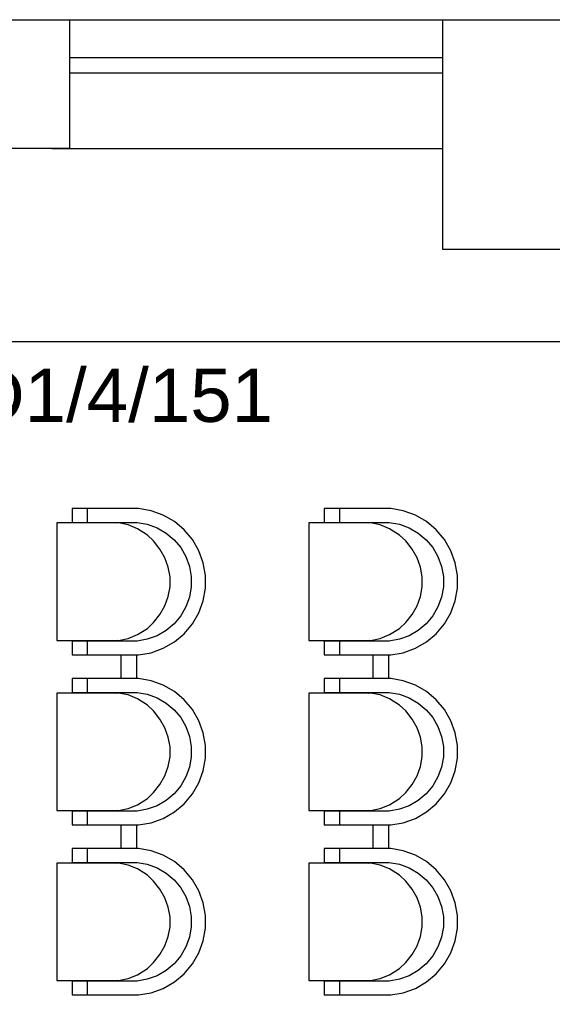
# Model space of a CAD drawing. Header units: millimetres. Extents: x -197461 to 862495, y -970068 to 63888.
# Tile 231 of 253: x -86584 to -84472, y -110220 to -106317. Entities that reach past the tile are written whole.
import ezdxf

# ---------------------------------------------------------------- set-up
doc = ezdxf.new("R2010")
doc.units = ezdxf.units.MM
for name, color, linetype in [('hatch_mb', 7, 'CONTINUOUS'), ('sienas es', 7, 'CONTINUOUS'), ('UAS', 240, 'CONTINUOUS')]:
    doc.layers.add(name, color=color, linetype=linetype)
doc.styles.add('ARIAL', font='arialbd.ttf')

msp = doc.modelspace()

# ---------------------------------------------------------------- linework, layer by layer
at = {"layer": 'hatch_mb', "color": 9, "linetype": 'Continuous', "true_color": 0xc7c8ca}
for p, q in [((-86376.87426, -108255.17096), (-86376.87426, -108310.17096)), ((-86112.74203, -108255.17096), (-86376.87426, -108255.17096)), ((-86376.87426, -108255.17096), (-86376.87426, -108310.17096)), ((-86112.74203, -108255.17096), (-86376.87426, -108255.17096)), ((-86316.18743, -108255.17096), (-86316.37532, -108310.17096)), ((-86316.18743, -108255.17096), (-86316.37532, -108310.17096)), ((-86062.65593, -108263.98296), (-86112.74203, -108255.17096)), ((-86062.65593, -108263.98296), (-86112.74203, -108255.17096)), ((-86014.86406, -108281.33796), (-86062.65593, -108263.98296)), ((-86014.86406, -108281.33796), (-86062.65593, -108263.98296)), ((-85376.87426, -108255.17096), (-85376.87426, -108310.17096)), ((-85112.74203, -108255.17096), (-85376.87426, -108255.17096)), ((-85376.87426, -108255.17096), (-85376.87426, -108310.17096)), ((-85112.74203, -108255.17096), (-85376.87426, -108255.17096)), ((-85316.18743, -108255.17096), (-85316.37532, -108310.17096)), ((-85316.18743, -108255.17096), (-85316.37532, -108310.17096)), ((-85062.65593, -108263.98296), (-85112.74203, -108255.17096)), ((-85062.65593, -108263.98296), (-85112.74203, -108255.17096)), ((-85014.86406, -108281.33796), (-85062.65593, -108263.98296)), ((-85014.86406, -108281.33796), (-85062.65593, -108263.98296)), ((-85970.81773, -108306.70896), (-86014.86406, -108281.33796)), ((-85970.81773, -108306.70896), (-86014.86406, -108281.33796)), ((-85931.85798, -108339.32696), (-85970.81773, -108306.70896)), ((-85931.85798, -108339.32696), (-85970.81773, -108306.70896)), ((-84970.81773, -108306.70896), (-85014.86406, -108281.33796)), ((-84970.81773, -108306.70896), (-85014.86406, -108281.33796)), ((-84931.85798, -108339.32696), (-84970.81773, -108306.70896)), ((-84931.85798, -108339.32696), (-84970.81773, -108306.70896)), ((-86192.96548, -108312.17096), (-86437.27004, -108312.17096)), ((-86437.27004, -108312.17096), (-86437.27004, -108778.17096)), ((-86192.96548, -108312.17096), (-86437.27004, -108312.17096)), ((-86437.27004, -108312.17096), (-86437.27004, -108778.17096)), ((-86376.87426, -108310.17096), (-86118.75114, -108310.17096)), ((-86376.87426, -108310.17096), (-86118.75114, -108310.17096)), ((-86214.82674, -108310.17096), (-86201.12139, -108312.17096)), ((-86214.82674, -108310.17096), (-86201.12139, -108312.17096)), ((-86154.26172, -108320.00796), (-86192.96548, -108312.17096)), ((-86154.26172, -108320.00796), (-86192.96548, -108312.17096)), ((-86117.33184, -108335.47296), (-86154.26172, -108320.00796)), ((-86117.33184, -108335.47296), (-86154.26172, -108320.00796)), ((-86118.75114, -108310.17096), (-86078.16367, -108317.31096)), ((-86118.75114, -108310.17096), (-86078.16367, -108317.31096)), ((-86077.30641, -108360.15796), (-86117.33184, -108335.47296)), ((-86077.30641, -108360.15796), (-86117.33184, -108335.47296)), ((-86078.16367, -108317.31096), (-86039.43547, -108331.37496)), ((-86078.16367, -108317.31096), (-86039.43547, -108331.37496)), ((-86039.43547, -108331.37496), (-86003.74416, -108351.93496)), ((-86039.43547, -108331.37496), (-86003.74416, -108351.93496)), ((-85899.16556, -108378.19796), (-85931.85798, -108339.32696)), ((-85899.16556, -108378.19796), (-85931.85798, -108339.32696)), ((-85192.96548, -108312.17096), (-85437.27004, -108312.17096)), ((-85437.27004, -108312.17096), (-85437.27004, -108778.17096)), ((-85192.96548, -108312.17096), (-85437.27004, -108312.17096)), ((-85437.27004, -108312.17096), (-85437.27004, -108778.17096)), ((-85376.87426, -108310.17096), (-85118.75114, -108310.17096)), ((-85376.87426, -108310.17096), (-85118.75114, -108310.17096)), ((-85214.82674, -108310.17096), (-85201.12139, -108312.17096)), ((-85214.82674, -108310.17096), (-85201.12139, -108312.17096)), ((-85154.26172, -108320.00796), (-85192.96548, -108312.17096)), ((-85154.26172, -108320.00796), (-85192.96548, -108312.17096)), ((-85117.33184, -108335.47296), (-85154.26172, -108320.00796)), ((-85117.33184, -108335.47296), (-85154.26172, -108320.00796)), ((-85118.75114, -108310.17096), (-85078.16367, -108317.31096)), ((-85118.75114, -108310.17096), (-85078.16367, -108317.31096)), ((-85077.30641, -108360.15796), (-85117.33184, -108335.47296)), ((-85077.30641, -108360.15796), (-85117.33184, -108335.47296)), ((-85078.16367, -108317.31096), (-85039.43547, -108331.37496)), ((-85078.16367, -108317.31096), (-85039.43547, -108331.37496)), ((-85039.43547, -108331.37496), (-85003.74416, -108351.93496)), ((-85039.43547, -108331.37496), (-85003.74416, -108351.93496)), ((-84899.16556, -108378.19796), (-84931.85798, -108339.32696)), ((-84899.16556, -108378.19796), (-84931.85798, -108339.32696)), ((-86053.18994, -108383.46396), (-86077.30641, -108360.15796)), ((-86053.18994, -108383.46396), (-86077.30641, -108360.15796)), ((-86027.92848, -108415.62296), (-86053.18994, -108383.46396)), ((-86027.92848, -108415.62296), (-86053.18994, -108383.46396)), ((-86003.74416, -108351.93496), (-85972.17227, -108378.36596)), ((-86003.74416, -108351.93496), (-85972.17227, -108378.36596)), ((-85972.17227, -108378.36596), (-85945.68092, -108409.86596)), ((-85972.17227, -108378.36596), (-85945.68092, -108409.86596)), ((-85873.73662, -108422.14396), (-85899.16556, -108378.19796)), ((-85873.73662, -108422.14396), (-85899.16556, -108378.19796)), ((-85053.18994, -108383.46396), (-85077.30641, -108360.15796)), ((-85053.18994, -108383.46396), (-85077.30641, -108360.15796)), ((-85027.92848, -108415.62296), (-85053.18994, -108383.46396)), ((-85027.92848, -108415.62296), (-85053.18994, -108383.46396)), ((-85003.74416, -108351.93496), (-84972.17227, -108378.36596)), ((-85003.74416, -108351.93496), (-84972.17227, -108378.36596)), ((-84972.17227, -108378.36596), (-84945.68092, -108409.86596)), ((-84972.17227, -108378.36596), (-84945.68092, -108409.86596)), ((-84873.73662, -108422.14396), (-84899.16556, -108378.19796)), ((-84873.73662, -108422.14396), (-84899.16556, -108378.19796)), ((-86008.27813, -108449.71896), (-86027.92848, -108415.62296)), ((-86008.27813, -108449.71896), (-86027.92848, -108415.62296)), ((-85945.68092, -108409.86596), (-85925.07397, -108445.47596)), ((-85945.68092, -108409.86596), (-85925.07397, -108445.47596)), ((-85856.34201, -108469.82696), (-85873.73662, -108422.14396)), ((-85856.34201, -108469.82696), (-85873.73662, -108422.14396)), ((-85008.27813, -108449.71896), (-85027.92848, -108415.62296)), ((-85008.27813, -108449.71896), (-85027.92848, -108415.62296)), ((-84945.68092, -108409.86596), (-84925.07397, -108445.47596)), ((-84945.68092, -108409.86596), (-84925.07397, -108445.47596)), ((-84856.34201, -108469.82696), (-84873.73662, -108422.14396)), ((-84856.34201, -108469.82696), (-84873.73662, -108422.14396)), ((-85994.83683, -108486.71396), (-86008.27813, -108449.71896)), ((-85994.83683, -108486.71396), (-86008.27813, -108449.71896)), ((-85925.07397, -108445.47596), (-85910.9779, -108484.11596)), ((-85925.07397, -108445.47596), (-85910.9779, -108484.11596)), ((-84994.83683, -108486.71396), (-85008.27813, -108449.71896)), ((-84994.83683, -108486.71396), (-85008.27813, -108449.71896)), ((-84925.07397, -108445.47596), (-84910.9779, -108484.11596)), ((-84925.07397, -108445.47596), (-84910.9779, -108484.11596)), ((-85988.01187, -108525.48596), (-85994.83683, -108486.71396)), ((-85988.01187, -108525.48596), (-85994.83683, -108486.71396)), ((-85910.9779, -108484.11596), (-85903.82159, -108524.61096)), ((-85910.9779, -108484.11596), (-85903.82159, -108524.61096)), ((-85847.50987, -108519.79896), (-85856.34201, -108469.82696)), ((-85847.50987, -108519.79896), (-85856.34201, -108469.82696)), ((-84988.01187, -108525.48596), (-84994.83683, -108486.71396)), ((-84988.01187, -108525.48596), (-84994.83683, -108486.71396)), ((-84910.9779, -108484.11596), (-84903.82159, -108524.61096)), ((-84910.9779, -108484.11596), (-84903.82159, -108524.61096)), ((-84847.50987, -108519.79896), (-84856.34201, -108469.82696)), ((-84847.50987, -108519.79896), (-84856.34201, -108469.82696)), ((-85988.01187, -108564.85596), (-85988.01187, -108525.48596)), ((-85988.01187, -108564.85596), (-85988.01187, -108525.48596)), ((-85903.82159, -108524.61096), (-85903.82159, -108565.73096)), ((-85903.82159, -108524.61096), (-85903.82159, -108565.73096)), ((-85847.50987, -108570.54296), (-85847.50987, -108519.79896)), ((-85847.50987, -108570.54296), (-85847.50987, -108519.79896)), ((-84988.01187, -108564.85596), (-84988.01187, -108525.48596)), ((-84988.01187, -108564.85596), (-84988.01187, -108525.48596)), ((-84903.82159, -108524.61096), (-84903.82159, -108565.73096)), ((-84903.82159, -108524.61096), (-84903.82159, -108565.73096)), ((-84847.50987, -108570.54296), (-84847.50987, -108519.79896)), ((-84847.50987, -108570.54296), (-84847.50987, -108519.79896)), ((-85994.83683, -108603.62796), (-85988.01187, -108564.85596)), ((-85994.83683, -108603.62796), (-85988.01187, -108564.85596)), ((-85903.82159, -108565.73096), (-85910.9779, -108606.22596)), ((-85903.82159, -108565.73096), (-85910.9779, -108606.22596)), ((-85856.34201, -108620.51496), (-85847.50987, -108570.54296)), ((-85856.34201, -108620.51496), (-85847.50987, -108570.54296)), ((-84994.83683, -108603.62796), (-84988.01187, -108564.85596)), ((-84994.83683, -108603.62796), (-84988.01187, -108564.85596)), ((-84903.82159, -108565.73096), (-84910.9779, -108606.22596)), ((-84903.82159, -108565.73096), (-84910.9779, -108606.22596)), ((-84856.34201, -108620.51496), (-84847.50987, -108570.54296)), ((-84856.34201, -108620.51496), (-84847.50987, -108570.54296)), ((-86008.27813, -108640.62296), (-85994.83683, -108603.62796)), ((-86008.27813, -108640.62296), (-85994.83683, -108603.62796)), ((-85910.9779, -108606.22596), (-85925.07397, -108644.86596)), ((-85910.9779, -108606.22596), (-85925.07397, -108644.86596)), ((-85873.73662, -108668.19796), (-85856.34201, -108620.51496)), ((-85873.73662, -108668.19796), (-85856.34201, -108620.51496)), ((-85008.27813, -108640.62296), (-84994.83683, -108603.62796)), ((-85008.27813, -108640.62296), (-84994.83683, -108603.62796)), ((-84910.9779, -108606.22596), (-84925.07397, -108644.86596)), ((-84910.9779, -108606.22596), (-84925.07397, -108644.86596)), ((-84873.73662, -108668.19796), (-84856.34201, -108620.51496)), ((-84873.73662, -108668.19796), (-84856.34201, -108620.51496)), ((-86027.92848, -108674.71896), (-86008.27813, -108640.62296)), ((-86027.92848, -108674.71896), (-86008.27813, -108640.62296)), ((-85925.07397, -108644.86596), (-85945.68092, -108680.47596)), ((-85925.07397, -108644.86596), (-85945.68092, -108680.47596)), ((-85027.92848, -108674.71896), (-85008.27813, -108640.62296)), ((-85027.92848, -108674.71896), (-85008.27813, -108640.62296)), ((-84925.07397, -108644.86596), (-84945.68092, -108680.47596)), ((-84925.07397, -108644.86596), (-84945.68092, -108680.47596)), ((-86053.18994, -108706.87796), (-86027.92848, -108674.71896)), ((-86053.18994, -108706.87796), (-86027.92848, -108674.71896)), ((-85945.68092, -108680.47596), (-85972.17227, -108711.97596)), ((-85945.68092, -108680.47596), (-85972.17227, -108711.97596)), ((-85899.16556, -108712.14396), (-85873.73662, -108668.19796)), ((-85899.16556, -108712.14396), (-85873.73662, -108668.19796)), ((-85053.18994, -108706.87796), (-85027.92848, -108674.71896)), ((-85053.18994, -108706.87796), (-85027.92848, -108674.71896)), ((-84945.68092, -108680.47596), (-84972.17227, -108711.97596)), ((-84945.68092, -108680.47596), (-84972.17227, -108711.97596)), ((-84899.16556, -108712.14396), (-84873.73662, -108668.19796)), ((-84899.16556, -108712.14396), (-84873.73662, -108668.19796)), ((-86117.33184, -108754.86896), (-86077.30641, -108730.18396)), ((-86117.33184, -108754.86896), (-86077.30641, -108730.18396)), ((-86077.30641, -108730.18396), (-86053.18994, -108706.87796)), ((-86077.30641, -108730.18396), (-86053.18994, -108706.87796)), ((-85972.17227, -108711.97596), (-86003.74416, -108738.40696)), ((-85972.17227, -108711.97596), (-86003.74416, -108738.40696)), ((-85931.85798, -108751.01496), (-85899.16556, -108712.14396)), ((-85931.85798, -108751.01496), (-85899.16556, -108712.14396)), ((-85117.33184, -108754.86896), (-85077.30641, -108730.18396)), ((-85117.33184, -108754.86896), (-85077.30641, -108730.18396)), ((-85077.30641, -108730.18396), (-85053.18994, -108706.87796)), ((-85077.30641, -108730.18396), (-85053.18994, -108706.87796)), ((-84972.17227, -108711.97596), (-85003.74416, -108738.40696)), ((-84972.17227, -108711.97596), (-85003.74416, -108738.40696)), ((-84931.85798, -108751.01496), (-84899.16556, -108712.14396)), ((-84931.85798, -108751.01496), (-84899.16556, -108712.14396)), ((-86192.96548, -108778.17096), (-86154.26172, -108770.33396)), ((-86192.96548, -108778.17096), (-86154.26172, -108770.33396)), ((-86154.26172, -108770.33396), (-86117.33184, -108754.86896)), ((-86154.26172, -108770.33396), (-86117.33184, -108754.86896)), ((-86078.16367, -108773.03096), (-86118.75114, -108780.17096)), ((-86078.16367, -108773.03096), (-86118.75114, -108780.17096)), ((-86039.43547, -108758.96696), (-86078.16367, -108773.03096)), ((-86039.43547, -108758.96696), (-86078.16367, -108773.03096)), ((-86003.74416, -108738.40696), (-86039.43547, -108758.96696)), ((-86003.74416, -108738.40696), (-86039.43547, -108758.96696)), ((-85970.81773, -108783.63296), (-85931.85798, -108751.01496)), ((-85970.81773, -108783.63296), (-85931.85798, -108751.01496)), ((-85192.96548, -108778.17096), (-85154.26172, -108770.33396)), ((-85192.96548, -108778.17096), (-85154.26172, -108770.33396)), ((-85154.26172, -108770.33396), (-85117.33184, -108754.86896)), ((-85154.26172, -108770.33396), (-85117.33184, -108754.86896)), ((-85078.16367, -108773.03096), (-85118.75114, -108780.17096)), ((-85078.16367, -108773.03096), (-85118.75114, -108780.17096)), ((-85039.43547, -108758.96696), (-85078.16367, -108773.03096)), ((-85039.43547, -108758.96696), (-85078.16367, -108773.03096)), ((-85003.74416, -108738.40696), (-85039.43547, -108758.96696)), ((-85003.74416, -108738.40696), (-85039.43547, -108758.96696)), ((-84970.81773, -108783.63296), (-84931.85798, -108751.01496)), ((-84970.81773, -108783.63296), (-84931.85798, -108751.01496)), ((-86437.27004, -108778.17096), (-86192.96548, -108778.17096)), ((-86437.27004, -108778.17096), (-86192.96548, -108778.17096)), ((-86118.75114, -108780.17096), (-86376.87426, -108780.17096)), ((-86376.87426, -108780.17096), (-86376.87426, -108835.17096)), ((-86118.75114, -108780.17096), (-86376.87426, -108780.17096)), ((-86376.87426, -108780.17096), (-86376.87426, -108835.17096)), ((-86316.37532, -108780.17096), (-86316.18743, -108835.17096)), ((-86316.37532, -108780.17096), (-86316.18743, -108835.17096)), ((-86205.01799, -108779.55696), (-86229.53476, -108780.17096)), ((-86205.01799, -108779.55696), (-86229.53476, -108780.17096)), ((-86198.3436, -108778.17096), (-86205.01799, -108779.55696)), ((-86198.3436, -108778.17096), (-86205.01799, -108779.55696)), ((-86062.65593, -108826.35896), (-86014.86406, -108809.00396)), ((-86062.65593, -108826.35896), (-86014.86406, -108809.00396)), ((-86014.86406, -108809.00396), (-85970.81773, -108783.63296)), ((-86014.86406, -108809.00396), (-85970.81773, -108783.63296)), ((-85437.27004, -108778.17096), (-85192.96548, -108778.17096)), ((-85437.27004, -108778.17096), (-85192.96548, -108778.17096)), ((-85118.75114, -108780.17096), (-85376.87426, -108780.17096)), ((-85376.87426, -108780.17096), (-85376.87426, -108835.17096)), ((-85118.75114, -108780.17096), (-85376.87426, -108780.17096)), ((-85376.87426, -108780.17096), (-85376.87426, -108835.17096)), ((-85316.37532, -108780.17096), (-85316.18743, -108835.17096)), ((-85316.37532, -108780.17096), (-85316.18743, -108835.17096)), ((-85205.01799, -108779.55696), (-85229.53476, -108780.17096)), ((-85205.01799, -108779.55696), (-85229.53476, -108780.17096)), ((-85198.3436, -108778.17096), (-85205.01799, -108779.55696)), ((-85198.3436, -108778.17096), (-85205.01799, -108779.55696)), ((-85062.65593, -108826.35896), (-85014.86406, -108809.00396)), ((-85062.65593, -108826.35896), (-85014.86406, -108809.00396)), ((-85014.86406, -108809.00396), (-84970.81773, -108783.63296)), ((-85014.86406, -108809.00396), (-84970.81773, -108783.63296)), ((-86376.87426, -108835.17096), (-86112.74203, -108835.17096)), ((-86376.87426, -108835.17096), (-86112.74203, -108835.17096)), ((-86183.77426, -108835.17096), (-86183.77426, -108929.17096)), ((-86183.77426, -108835.17096), (-86183.77426, -108929.17096)), ((-86120.77426, -108835.17096), (-86120.77426, -108929.17096)), ((-86120.77426, -108835.17096), (-86120.77426, -108929.17096)), ((-86112.74203, -108835.17096), (-86062.65593, -108826.35896)), ((-86112.74203, -108835.17096), (-86062.65593, -108826.35896)), ((-85376.87426, -108835.17096), (-85112.74203, -108835.17096)), ((-85376.87426, -108835.17096), (-85112.74203, -108835.17096)), ((-85183.77426, -108835.17096), (-85183.77426, -108929.17096)), ((-85183.77426, -108835.17096), (-85183.77426, -108929.17096)), ((-85120.77426, -108835.17096), (-85120.77426, -108929.17096)), ((-85120.77426, -108835.17096), (-85120.77426, -108929.17096)), ((-85112.74203, -108835.17096), (-85062.65593, -108826.35896)), ((-85112.74203, -108835.17096), (-85062.65593, -108826.35896)), ((-86376.87426, -108929.17096), (-86376.87426, -108984.17096)), ((-86112.74203, -108929.17096), (-86376.87426, -108929.17096)), ((-86376.87426, -108929.17096), (-86376.87426, -108984.17096)), ((-86112.74203, -108929.17096), (-86376.87426, -108929.17096)), ((-86316.18743, -108929.17096), (-86316.37532, -108984.17096)), ((-86316.18743, -108929.17096), (-86316.37532, -108984.17096)), ((-86062.65593, -108937.98296), (-86112.74203, -108929.17096)), ((-86062.65593, -108937.98296), (-86112.74203, -108929.17096)), ((-85376.87426, -108929.17096), (-85376.87426, -108984.17096)), ((-85112.74203, -108929.17096), (-85376.87426, -108929.17096)), ((-85376.87426, -108929.17096), (-85376.87426, -108984.17096)), ((-85112.74203, -108929.17096), (-85376.87426, -108929.17096)), ((-85316.18743, -108929.17096), (-85316.37532, -108984.17096)), ((-85316.18743, -108929.17096), (-85316.37532, -108984.17096)), ((-85062.65593, -108937.98296), (-85112.74203, -108929.17096)), ((-85062.65593, -108937.98296), (-85112.74203, -108929.17096)), ((-86014.86406, -108955.33796), (-86062.65593, -108937.98296)), ((-86014.86406, -108955.33796), (-86062.65593, -108937.98296)), ((-85970.81773, -108980.70896), (-86014.86406, -108955.33796)), ((-85970.81773, -108980.70896), (-86014.86406, -108955.33796)), ((-85014.86406, -108955.33796), (-85062.65593, -108937.98296)), ((-85014.86406, -108955.33796), (-85062.65593, -108937.98296)), ((-84970.81773, -108980.70896), (-85014.86406, -108955.33796)), ((-84970.81773, -108980.70896), (-85014.86406, -108955.33796)), ((-86437.27004, -108986.17096), (-86437.27004, -109452.17096)), ((-86192.96548, -108986.17096), (-86437.27004, -108986.17096)), ((-86437.27004, -108986.17096), (-86437.27004, -109452.17096)), ((-86192.96548, -108986.17096), (-86437.27004, -108986.17096)), ((-86376.87426, -108984.17096), (-86118.75114, -108984.17096)), ((-86376.87426, -108984.17096), (-86118.75114, -108984.17096)), ((-86214.82674, -108984.17096), (-86201.12139, -108986.17096)), ((-86214.82674, -108984.17096), (-86201.12139, -108986.17096)), ((-86154.26172, -108994.00796), (-86192.96548, -108986.17096)), ((-86154.26172, -108994.00796), (-86192.96548, -108986.17096)), ((-86117.33184, -109009.47296), (-86154.26172, -108994.00796)), ((-86117.33184, -109009.47296), (-86154.26172, -108994.00796)), ((-86118.75114, -108984.17096), (-86078.16367, -108991.31096)), ((-86118.75114, -108984.17096), (-86078.16367, -108991.31096)), ((-86077.30641, -109034.15796), (-86117.33184, -109009.47296)), ((-86077.30641, -109034.15796), (-86117.33184, -109009.47296)), ((-86078.16367, -108991.31096), (-86039.43547, -109005.37496)), ((-86078.16367, -108991.31096), (-86039.43547, -109005.37496)), ((-86039.43547, -109005.37496), (-86003.74416, -109025.93496)), ((-86039.43547, -109005.37496), (-86003.74416, -109025.93496)), ((-85931.85798, -109013.32696), (-85970.81773, -108980.70896)), ((-85931.85798, -109013.32696), (-85970.81773, -108980.70896)), ((-85437.27004, -108986.17096), (-85437.27004, -109452.17096)), ((-85192.96548, -108986.17096), (-85437.27004, -108986.17096)), ((-85437.27004, -108986.17096), (-85437.27004, -109452.17096)), ((-85192.96548, -108986.17096), (-85437.27004, -108986.17096)), ((-85376.87426, -108984.17096), (-85118.75114, -108984.17096)), ((-85376.87426, -108984.17096), (-85118.75114, -108984.17096)), ((-85214.82674, -108984.17096), (-85201.12139, -108986.17096)), ((-85214.82674, -108984.17096), (-85201.12139, -108986.17096)), ((-85154.26172, -108994.00796), (-85192.96548, -108986.17096)), ((-85154.26172, -108994.00796), (-85192.96548, -108986.17096)), ((-85117.33184, -109009.47296), (-85154.26172, -108994.00796)), ((-85117.33184, -109009.47296), (-85154.26172, -108994.00796)), ((-85118.75114, -108984.17096), (-85078.16367, -108991.31096)), ((-85118.75114, -108984.17096), (-85078.16367, -108991.31096)), ((-85077.30641, -109034.15796), (-85117.33184, -109009.47296)), ((-85077.30641, -109034.15796), (-85117.33184, -109009.47296)), ((-85078.16367, -108991.31096), (-85039.43547, -109005.37496)), ((-85078.16367, -108991.31096), (-85039.43547, -109005.37496)), ((-85039.43547, -109005.37496), (-85003.74416, -109025.93496)), ((-85039.43547, -109005.37496), (-85003.74416, -109025.93496)), ((-84931.85798, -109013.32696), (-84970.81773, -108980.70896)), ((-84931.85798, -109013.32696), (-84970.81773, -108980.70896)), ((-86053.18994, -109057.46396), (-86077.30641, -109034.15796)), ((-86053.18994, -109057.46396), (-86077.30641, -109034.15796)), ((-86003.74416, -109025.93496), (-85972.17227, -109052.36596)), ((-86003.74416, -109025.93496), (-85972.17227, -109052.36596)), ((-85899.16556, -109052.19796), (-85931.85798, -109013.32696)), ((-85899.16556, -109052.19796), (-85931.85798, -109013.32696)), ((-85053.18994, -109057.46396), (-85077.30641, -109034.15796)), ((-85053.18994, -109057.46396), (-85077.30641, -109034.15796)), ((-85003.74416, -109025.93496), (-84972.17227, -109052.36596)), ((-85003.74416, -109025.93496), (-84972.17227, -109052.36596)), ((-84899.16556, -109052.19796), (-84931.85798, -109013.32696)), ((-84899.16556, -109052.19796), (-84931.85798, -109013.32696)), ((-86027.92848, -109089.62296), (-86053.18994, -109057.46396)), ((-86027.92848, -109089.62296), (-86053.18994, -109057.46396)), ((-85972.17227, -109052.36596), (-85945.68092, -109083.86596)), ((-85972.17227, -109052.36596), (-85945.68092, -109083.86596)), ((-85945.68092, -109083.86596), (-85925.07397, -109119.47596)), ((-85945.68092, -109083.86596), (-85925.07397, -109119.47596)), ((-85873.73662, -109096.14396), (-85899.16556, -109052.19796)), ((-85873.73662, -109096.14396), (-85899.16556, -109052.19796)), ((-85027.92848, -109089.62296), (-85053.18994, -109057.46396)), ((-85027.92848, -109089.62296), (-85053.18994, -109057.46396)), ((-84972.17227, -109052.36596), (-84945.68092, -109083.86596)), ((-84972.17227, -109052.36596), (-84945.68092, -109083.86596)), ((-84945.68092, -109083.86596), (-84925.07397, -109119.47596)), ((-84945.68092, -109083.86596), (-84925.07397, -109119.47596)), ((-84873.73662, -109096.14396), (-84899.16556, -109052.19796)), ((-84873.73662, -109096.14396), (-84899.16556, -109052.19796)), ((-86008.27813, -109123.71896), (-86027.92848, -109089.62296)), ((-86008.27813, -109123.71896), (-86027.92848, -109089.62296)), ((-85994.83683, -109160.71396), (-86008.27813, -109123.71896)), ((-85994.83683, -109160.71396), (-86008.27813, -109123.71896)), ((-85925.07397, -109119.47596), (-85910.9779, -109158.11596)), ((-85925.07397, -109119.47596), (-85910.9779, -109158.11596)), ((-85856.34201, -109143.82696), (-85873.73662, -109096.14396)), ((-85856.34201, -109143.82696), (-85873.73662, -109096.14396)), ((-85008.27813, -109123.71896), (-85027.92848, -109089.62296)), ((-85008.27813, -109123.71896), (-85027.92848, -109089.62296)), ((-84994.83683, -109160.71396), (-85008.27813, -109123.71896)), ((-84994.83683, -109160.71396), (-85008.27813, -109123.71896)), ((-84925.07397, -109119.47596), (-84910.9779, -109158.11596)), ((-84925.07397, -109119.47596), (-84910.9779, -109158.11596)), ((-84856.34201, -109143.82696), (-84873.73662, -109096.14396)), ((-84856.34201, -109143.82696), (-84873.73662, -109096.14396)), ((-85988.01187, -109199.48596), (-85994.83683, -109160.71396)), ((-85988.01187, -109199.48596), (-85994.83683, -109160.71396)), ((-85910.9779, -109158.11596), (-85903.82159, -109198.61096)), ((-85910.9779, -109158.11596), (-85903.82159, -109198.61096)), ((-85847.50987, -109193.79896), (-85856.34201, -109143.82696)), ((-85847.50987, -109193.79896), (-85856.34201, -109143.82696)), ((-84988.01187, -109199.48596), (-84994.83683, -109160.71396)), ((-84988.01187, -109199.48596), (-84994.83683, -109160.71396)), ((-84910.9779, -109158.11596), (-84903.82159, -109198.61096)), ((-84910.9779, -109158.11596), (-84903.82159, -109198.61096)), ((-84847.50987, -109193.79896), (-84856.34201, -109143.82696)), ((-84847.50987, -109193.79896), (-84856.34201, -109143.82696)), ((-85988.01187, -109238.85596), (-85988.01187, -109199.48596)), ((-85988.01187, -109238.85596), (-85988.01187, -109199.48596)), ((-85903.82159, -109198.61096), (-85903.82159, -109239.73096)), ((-85903.82159, -109198.61096), (-85903.82159, -109239.73096)), ((-85847.50987, -109244.54296), (-85847.50987, -109193.79896)), ((-85847.50987, -109244.54296), (-85847.50987, -109193.79896)), ((-84988.01187, -109238.85596), (-84988.01187, -109199.48596)), ((-84988.01187, -109238.85596), (-84988.01187, -109199.48596)), ((-84903.82159, -109198.61096), (-84903.82159, -109239.73096)), ((-84903.82159, -109198.61096), (-84903.82159, -109239.73096)), ((-84847.50987, -109244.54296), (-84847.50987, -109193.79896)), ((-84847.50987, -109244.54296), (-84847.50987, -109193.79896)), ((-85994.83683, -109277.62796), (-85988.01187, -109238.85596)), ((-85994.83683, -109277.62796), (-85988.01187, -109238.85596)), ((-85903.82159, -109239.73096), (-85910.9779, -109280.22596)), ((-85903.82159, -109239.73096), (-85910.9779, -109280.22596)), ((-85856.34201, -109294.51496), (-85847.50987, -109244.54296)), ((-85856.34201, -109294.51496), (-85847.50987, -109244.54296)), ((-84994.83683, -109277.62796), (-84988.01187, -109238.85596)), ((-84994.83683, -109277.62796), (-84988.01187, -109238.85596)), ((-84903.82159, -109239.73096), (-84910.9779, -109280.22596)), ((-84903.82159, -109239.73096), (-84910.9779, -109280.22596)), ((-84856.34201, -109294.51496), (-84847.50987, -109244.54296)), ((-84856.34201, -109294.51496), (-84847.50987, -109244.54296)), ((-86008.27813, -109314.62296), (-85994.83683, -109277.62796)), ((-86008.27813, -109314.62296), (-85994.83683, -109277.62796)), ((-85910.9779, -109280.22596), (-85925.07397, -109318.86596)), ((-85910.9779, -109280.22596), (-85925.07397, -109318.86596)), ((-85008.27813, -109314.62296), (-84994.83683, -109277.62796)), ((-85008.27813, -109314.62296), (-84994.83683, -109277.62796)), ((-84910.9779, -109280.22596), (-84925.07397, -109318.86596)), ((-84910.9779, -109280.22596), (-84925.07397, -109318.86596)), ((-86027.92848, -109348.71896), (-86008.27813, -109314.62296)), ((-86027.92848, -109348.71896), (-86008.27813, -109314.62296)), ((-85925.07397, -109318.86596), (-85945.68092, -109354.47596)), ((-85925.07397, -109318.86596), (-85945.68092, -109354.47596)), ((-85873.73662, -109342.19796), (-85856.34201, -109294.51496)), ((-85873.73662, -109342.19796), (-85856.34201, -109294.51496)), ((-85027.92848, -109348.71896), (-85008.27813, -109314.62296)), ((-85027.92848, -109348.71896), (-85008.27813, -109314.62296)), ((-84925.07397, -109318.86596), (-84945.68092, -109354.47596)), ((-84925.07397, -109318.86596), (-84945.68092, -109354.47596)), ((-84873.73662, -109342.19796), (-84856.34201, -109294.51496)), ((-84873.73662, -109342.19796), (-84856.34201, -109294.51496)), ((-86053.18994, -109380.87796), (-86027.92848, -109348.71896)), ((-86053.18994, -109380.87796), (-86027.92848, -109348.71896)), ((-85945.68092, -109354.47596), (-85972.17227, -109385.97596)), ((-85945.68092, -109354.47596), (-85972.17227, -109385.97596)), ((-85899.16556, -109386.14396), (-85873.73662, -109342.19796)), ((-85899.16556, -109386.14396), (-85873.73662, -109342.19796)), ((-85053.18994, -109380.87796), (-85027.92848, -109348.71896)), ((-85053.18994, -109380.87796), (-85027.92848, -109348.71896)), ((-84945.68092, -109354.47596), (-84972.17227, -109385.97596)), ((-84945.68092, -109354.47596), (-84972.17227, -109385.97596)), ((-84899.16556, -109386.14396), (-84873.73662, -109342.19796)), ((-84899.16556, -109386.14396), (-84873.73662, -109342.19796)), ((-86077.30641, -109404.18396), (-86053.18994, -109380.87796)), ((-86077.30641, -109404.18396), (-86053.18994, -109380.87796)), ((-85972.17227, -109385.97596), (-86003.74416, -109412.40696)), ((-85972.17227, -109385.97596), (-86003.74416, -109412.40696)), ((-85931.85798, -109425.01496), (-85899.16556, -109386.14396)), ((-85931.85798, -109425.01496), (-85899.16556, -109386.14396)), ((-85077.30641, -109404.18396), (-85053.18994, -109380.87796)), ((-85077.30641, -109404.18396), (-85053.18994, -109380.87796)), ((-84972.17227, -109385.97596), (-85003.74416, -109412.40696)), ((-84972.17227, -109385.97596), (-85003.74416, -109412.40696)), ((-84931.85798, -109425.01496), (-84899.16556, -109386.14396)), ((-84931.85798, -109425.01496), (-84899.16556, -109386.14396)), ((-86154.26172, -109444.33396), (-86117.33184, -109428.86896)), ((-86154.26172, -109444.33396), (-86117.33184, -109428.86896)), ((-86117.33184, -109428.86896), (-86077.30641, -109404.18396)), ((-86117.33184, -109428.86896), (-86077.30641, -109404.18396)), ((-86039.43547, -109432.96696), (-86078.16367, -109447.03096)), ((-86039.43547, -109432.96696), (-86078.16367, -109447.03096)), ((-86003.74416, -109412.40696), (-86039.43547, -109432.96696)), ((-86003.74416, -109412.40696), (-86039.43547, -109432.96696)), ((-85970.81773, -109457.63296), (-85931.85798, -109425.01496)), ((-85970.81773, -109457.63296), (-85931.85798, -109425.01496)), ((-85154.26172, -109444.33396), (-85117.33184, -109428.86896)), ((-85154.26172, -109444.33396), (-85117.33184, -109428.86896)), ((-85117.33184, -109428.86896), (-85077.30641, -109404.18396)), ((-85117.33184, -109428.86896), (-85077.30641, -109404.18396)), ((-85039.43547, -109432.96696), (-85078.16367, -109447.03096)), ((-85039.43547, -109432.96696), (-85078.16367, -109447.03096)), ((-85003.74416, -109412.40696), (-85039.43547, -109432.96696)), ((-85003.74416, -109412.40696), (-85039.43547, -109432.96696)), ((-84970.81773, -109457.63296), (-84931.85798, -109425.01496)), ((-84970.81773, -109457.63296), (-84931.85798, -109425.01496)), ((-86437.27004, -109452.17096), (-86192.96548, -109452.17096)), ((-86437.27004, -109452.17096), (-86192.96548, -109452.17096)), ((-86376.87426, -109454.17096), (-86376.87426, -109509.17096)), ((-86118.75114, -109454.17096), (-86376.87426, -109454.17096)), ((-86376.87426, -109454.17096), (-86376.87426, -109509.17096)), ((-86118.75114, -109454.17096), (-86376.87426, -109454.17096)), ((-86316.37532, -109454.17096), (-86316.18743, -109509.17096)), ((-86316.37532, -109454.17096), (-86316.18743, -109509.17096)), ((-86205.01799, -109453.55696), (-86229.53476, -109454.17096)), ((-86205.01799, -109453.55696), (-86229.53476, -109454.17096)), ((-86198.3436, -109452.17096), (-86205.01799, -109453.55696)), ((-86198.3436, -109452.17096), (-86205.01799, -109453.55696)), ((-86192.96548, -109452.17096), (-86154.26172, -109444.33396)), ((-86192.96548, -109452.17096), (-86154.26172, -109444.33396)), ((-86078.16367, -109447.03096), (-86118.75114, -109454.17096)), ((-86078.16367, -109447.03096), (-86118.75114, -109454.17096)), ((-86014.86406, -109483.00396), (-85970.81773, -109457.63296)), ((-86014.86406, -109483.00396), (-85970.81773, -109457.63296)), ((-85437.27004, -109452.17096), (-85192.96548, -109452.17096)), ((-85437.27004, -109452.17096), (-85192.96548, -109452.17096)), ((-85376.87426, -109454.17096), (-85376.87426, -109509.17096)), ((-85118.75114, -109454.17096), (-85376.87426, -109454.17096)), ((-85376.87426, -109454.17096), (-85376.87426, -109509.17096)), ((-85118.75114, -109454.17096), (-85376.87426, -109454.17096)), ((-85316.37532, -109454.17096), (-85316.18743, -109509.17096)), ((-85316.37532, -109454.17096), (-85316.18743, -109509.17096)), ((-85205.01799, -109453.55696), (-85229.53476, -109454.17096)), ((-85205.01799, -109453.55696), (-85229.53476, -109454.17096)), ((-85198.3436, -109452.17096), (-85205.01799, -109453.55696)), ((-85198.3436, -109452.17096), (-85205.01799, -109453.55696)), ((-85192.96548, -109452.17096), (-85154.26172, -109444.33396)), ((-85192.96548, -109452.17096), (-85154.26172, -109444.33396)), ((-85078.16367, -109447.03096), (-85118.75114, -109454.17096)), ((-85078.16367, -109447.03096), (-85118.75114, -109454.17096)), ((-85014.86406, -109483.00396), (-84970.81773, -109457.63296)), ((-85014.86406, -109483.00396), (-84970.81773, -109457.63296)), ((-86376.87426, -109509.17096), (-86112.74203, -109509.17096)), ((-86376.87426, -109509.17096), (-86112.74203, -109509.17096)), ((-86183.77426, -109509.17096), (-86183.77426, -109603.17096)), ((-86120.77426, -109509.17096), (-86120.77426, -109603.17096)), ((-86112.74203, -109509.17096), (-86062.65593, -109500.35896)), ((-86112.74203, -109509.17096), (-86062.65593, -109500.35896)), ((-86062.65593, -109500.35896), (-86014.86406, -109483.00396)), ((-86062.65593, -109500.35896), (-86014.86406, -109483.00396)), ((-85376.87426, -109509.17096), (-85112.74203, -109509.17096)), ((-85376.87426, -109509.17096), (-85112.74203, -109509.17096)), ((-85183.77426, -109509.17096), (-85183.77426, -109603.17096)), ((-85120.77426, -109509.17096), (-85120.77426, -109603.17096)), ((-85112.74203, -109509.17096), (-85062.65593, -109500.35896)), ((-85112.74203, -109509.17096), (-85062.65593, -109500.35896)), ((-85062.65593, -109500.35896), (-85014.86406, -109483.00396)), ((-85062.65593, -109500.35896), (-85014.86406, -109483.00396)), ((-86376.87426, -109603.17096), (-86376.87426, -109658.17096)), ((-86112.74203, -109603.17096), (-86376.87426, -109603.17096)), ((-86316.18743, -109603.17096), (-86316.37532, -109658.17096)), ((-86062.65593, -109611.98296), (-86112.74203, -109603.17096)), ((-86014.86406, -109629.33796), (-86062.65593, -109611.98296)), ((-85970.81773, -109654.70896), (-86014.86406, -109629.33796)), ((-85376.87426, -109603.17096), (-85376.87426, -109658.17096)), ((-85112.74203, -109603.17096), (-85376.87426, -109603.17096)), ((-85316.18743, -109603.17096), (-85316.37532, -109658.17096)), ((-85062.65593, -109611.98296), (-85112.74203, -109603.17096)), ((-85014.86406, -109629.33796), (-85062.65593, -109611.98296)), ((-84970.81773, -109654.70896), (-85014.86406, -109629.33796)), ((-86437.27004, -109660.17096), (-86437.27004, -110126.17096)), ((-86192.96548, -109660.17096), (-86437.27004, -109660.17096)), ((-86376.87426, -109658.17096), (-86118.75114, -109658.17096)), ((-86214.82674, -109658.17096), (-86201.12139, -109660.17096)), ((-86154.26172, -109668.00796), (-86192.96548, -109660.17096)), ((-86117.33184, -109683.47296), (-86154.26172, -109668.00796)), ((-86118.75114, -109658.17096), (-86078.16367, -109665.31096)), ((-86078.16367, -109665.31096), (-86039.43547, -109679.37496)), ((-85931.85798, -109687.32696), (-85970.81773, -109654.70896)), ((-85437.27004, -109660.17096), (-85437.27004, -110126.17096)), ((-85192.96548, -109660.17096), (-85437.27004, -109660.17096)), ((-85376.87426, -109658.17096), (-85118.75114, -109658.17096)), ((-85214.82674, -109658.17096), (-85201.12139, -109660.17096)), ((-85154.26172, -109668.00796), (-85192.96548, -109660.17096)), ((-85117.33184, -109683.47296), (-85154.26172, -109668.00796)), ((-85118.75114, -109658.17096), (-85078.16367, -109665.31096)), ((-85078.16367, -109665.31096), (-85039.43547, -109679.37496)), ((-84931.85798, -109687.32696), (-84970.81773, -109654.70896)), ((-86077.30641, -109708.15796), (-86117.33184, -109683.47296)), ((-86053.18994, -109731.46396), (-86077.30641, -109708.15796)), ((-86039.43547, -109679.37496), (-86003.74416, -109699.93496)), ((-86003.74416, -109699.93496), (-85972.17227, -109726.36596)), ((-85899.16556, -109726.19796), (-85931.85798, -109687.32696)), ((-85077.30641, -109708.15796), (-85117.33184, -109683.47296)), ((-85053.18994, -109731.46396), (-85077.30641, -109708.15796)), ((-85039.43547, -109679.37496), (-85003.74416, -109699.93496)), ((-85003.74416, -109699.93496), (-84972.17227, -109726.36596)), ((-84899.16556, -109726.19796), (-84931.85798, -109687.32696)), ((-86027.92848, -109763.62296), (-86053.18994, -109731.46396)), ((-85972.17227, -109726.36596), (-85945.68092, -109757.86596)), ((-85873.73662, -109770.14396), (-85899.16556, -109726.19796)), ((-85027.92848, -109763.62296), (-85053.18994, -109731.46396)), ((-84972.17227, -109726.36596), (-84945.68092, -109757.86596)), ((-84873.73662, -109770.14396), (-84899.16556, -109726.19796)), ((-86008.27813, -109797.71896), (-86027.92848, -109763.62296)), ((-85945.68092, -109757.86596), (-85925.07397, -109793.47596)), ((-85856.34201, -109817.82696), (-85873.73662, -109770.14396)), ((-85008.27813, -109797.71896), (-85027.92848, -109763.62296)), ((-84945.68092, -109757.86596), (-84925.07397, -109793.47596)), ((-84856.34201, -109817.82696), (-84873.73662, -109770.14396)), ((-85994.83683, -109834.71396), (-86008.27813, -109797.71896)), ((-85925.07397, -109793.47596), (-85910.9779, -109832.11596)), ((-85847.50987, -109867.79896), (-85856.34201, -109817.82696)), ((-84994.83683, -109834.71396), (-85008.27813, -109797.71896)), ((-84925.07397, -109793.47596), (-84910.9779, -109832.11596)), ((-84847.50987, -109867.79896), (-84856.34201, -109817.82696)), ((-85988.01187, -109873.48596), (-85994.83683, -109834.71396)), ((-85910.9779, -109832.11596), (-85903.82159, -109872.61096)), ((-85847.50987, -109918.54296), (-85847.50987, -109867.79896)), ((-84988.01187, -109873.48596), (-84994.83683, -109834.71396)), ((-84910.9779, -109832.11596), (-84903.82159, -109872.61096)), ((-84847.50987, -109918.54296), (-84847.50987, -109867.79896)), ((-85988.01187, -109912.85596), (-85988.01187, -109873.48596)), ((-85903.82159, -109872.61096), (-85903.82159, -109913.73096)), ((-84988.01187, -109912.85596), (-84988.01187, -109873.48596)), ((-84903.82159, -109872.61096), (-84903.82159, -109913.73096)), ((-85994.83683, -109951.62796), (-85988.01187, -109912.85596)), ((-85903.82159, -109913.73096), (-85910.9779, -109954.22596)), ((-85856.34201, -109968.51496), (-85847.50987, -109918.54296)), ((-84994.83683, -109951.62796), (-84988.01187, -109912.85596)), ((-84903.82159, -109913.73096), (-84910.9779, -109954.22596)), ((-84856.34201, -109968.51496), (-84847.50987, -109918.54296)), ((-86008.27813, -109988.62296), (-85994.83683, -109951.62796)), ((-85910.9779, -109954.22596), (-85925.07397, -109992.86596)), ((-85873.73662, -110016.19796), (-85856.34201, -109968.51496)), ((-85008.27813, -109988.62296), (-84994.83683, -109951.62796)), ((-84910.9779, -109954.22596), (-84925.07397, -109992.86596)), ((-84873.73662, -110016.19796), (-84856.34201, -109968.51496)), ((-86053.18994, -110054.87796), (-86027.92848, -110022.71896)), ((-86027.92848, -110022.71896), (-86008.27813, -109988.62296)), ((-85925.07397, -109992.86596), (-85945.68092, -110028.47596)), ((-85899.16556, -110060.14396), (-85873.73662, -110016.19796)), ((-85053.18994, -110054.87796), (-85027.92848, -110022.71896)), ((-85027.92848, -110022.71896), (-85008.27813, -109988.62296)), ((-84925.07397, -109992.86596), (-84945.68092, -110028.47596)), ((-84899.16556, -110060.14396), (-84873.73662, -110016.19796)), ((-86077.30641, -110078.18396), (-86053.18994, -110054.87796)), ((-85972.17227, -110059.97596), (-86003.74416, -110086.40696)), ((-85945.68092, -110028.47596), (-85972.17227, -110059.97596)), ((-85931.85798, -110099.01496), (-85899.16556, -110060.14396)), ((-85077.30641, -110078.18396), (-85053.18994, -110054.87796)), ((-84972.17227, -110059.97596), (-85003.74416, -110086.40696)), ((-84945.68092, -110028.47596), (-84972.17227, -110059.97596)), ((-84931.85798, -110099.01496), (-84899.16556, -110060.14396)), ((-86154.26172, -110118.33396), (-86117.33184, -110102.86896)), ((-86117.33184, -110102.86896), (-86077.30641, -110078.18396)), ((-86003.74416, -110086.40696), (-86039.43547, -110106.96696)), ((-85970.81773, -110131.63296), (-85931.85798, -110099.01496)), ((-85154.26172, -110118.33396), (-85117.33184, -110102.86896)), ((-85117.33184, -110102.86896), (-85077.30641, -110078.18396)), ((-85003.74416, -110086.40696), (-85039.43547, -110106.96696)), ((-84970.81773, -110131.63296), (-84931.85798, -110099.01496)), ((-86437.27004, -110126.17096), (-86192.96548, -110126.17096)), ((-86376.87426, -110128.17096), (-86376.87426, -110183.17096)), ((-86118.75114, -110128.17096), (-86376.87426, -110128.17096)), ((-86316.37532, -110128.17096), (-86316.18743, -110183.17096)), ((-86205.01799, -110127.55696), (-86229.53476, -110128.17096)), ((-86198.3436, -110126.17096), (-86205.01799, -110127.55696)), ((-86192.96548, -110126.17096), (-86154.26172, -110118.33396)), ((-86078.16367, -110121.03096), (-86118.75114, -110128.17096)), ((-86039.43547, -110106.96696), (-86078.16367, -110121.03096)), ((-86014.86406, -110157.00396), (-85970.81773, -110131.63296)), ((-85437.27004, -110126.17096), (-85192.96548, -110126.17096)), ((-85376.87426, -110128.17096), (-85376.87426, -110183.17096)), ((-85118.75114, -110128.17096), (-85376.87426, -110128.17096)), ((-85316.37532, -110128.17096), (-85316.18743, -110183.17096)), ((-85205.01799, -110127.55696), (-85229.53476, -110128.17096)), ((-85198.3436, -110126.17096), (-85205.01799, -110127.55696)), ((-85192.96548, -110126.17096), (-85154.26172, -110118.33396)), ((-85078.16367, -110121.03096), (-85118.75114, -110128.17096)), ((-85039.43547, -110106.96696), (-85078.16367, -110121.03096)), ((-85014.86406, -110157.00396), (-84970.81773, -110131.63296)), ((-86112.74203, -110183.17096), (-86062.65593, -110174.35896)), ((-86062.65593, -110174.35896), (-86014.86406, -110157.00396)), ((-85112.74203, -110183.17096), (-85062.65593, -110174.35896)), ((-85062.65593, -110174.35896), (-85014.86406, -110157.00396)), ((-86376.87426, -110183.17096), (-86112.74203, -110183.17096)), ((-85376.87426, -110183.17096), (-85112.74203, -110183.17096))]:
    msp.add_line(p, q, dxfattribs=at)
at = {"layer": 'sienas es', "color": 251, "linetype": 'Continuous', "true_color": 0x636466}
for p, q in [((-86457.27004, -106317.17096), (-84907.27004, -106317.17096)), ((-84907.27004, -106317.17096), (-84907.27004, -107227.17096)), ((-84907.27004, -106317.17096), (-84367.27004, -106317.17096)), ((-86387.27004, -106467.17096), (-84907.27004, -106467.17096)), ((-86387.27004, -106527.17096), (-84907.27004, -106527.17096)), ((-86457.27004, -106827.17096), (-84907.27004, -106827.17096)), ((-84907.27004, -107227.17096), (-84367.27004, -107227.17096))]:
    msp.add_line(p, q, dxfattribs=at)
at = {"layer": 'sienas es', "color": 251, "linetype": 'Continuous', "true_color": 0x636466, "flags": 128}
msp.add_lwpolyline([(-86387.27004, -106827.17096), (-86927.27004, -106827.17096), (-86927.27004, -106317.17096), (-86387.27004, -106317.17096)], close=True, dxfattribs=at)
at = {"layer": 'UAS', "color": 1}
msp.add_lwpolyline([(-75718.54873, -115308.14301), (-78855.58599, -115308.14301), (-78855.58599, -116896.33619), (-79012.00012, -116896.33619), (-79012.00012, -115332.95878), (-81485.73939, -115332.95878), (-81485.73939, -107943.04752), (-79062.68496, -107943.04752), (-79062.68496, -107594.40604), (-87168.89244, -107594.40604), (-87168.89244, -116151.97555), (-92642.81989, -116151.97555), (-92642.81989, -116830.5463), (-91725.38882, -116830.5463), (-91725.38882, -120166.47637), (-91349.54122, -120166.47637), (-91349.54122, -116830.5463), (-87746.09709, -116830.5463), (-87746.09709, -125101.85908), (-83365.54446, -125101.85908)], dxfattribs=at)

# ---------------------------------------------------------------- next in the draw order: texts
at = {"layer": 'UAS', "color": 251, "linetype": 'Continuous', "lineweight": 20, "true_color": 0x636466, "insert": (-86277.08734, -107807.40405), "char_height": 211.4384766, "width": 1051.7117129, "attachment_point": 5, "style": 'ARIAL', "bg_fill": 3, "box_fill_scale": 1.1, "bg_fill_color": 256, "bg_fill_transparency": 0}
msp.add_mtext('\\A1;{\\fArial|b0|i0|c186|p34;\\C1;AD1/4/151}', dxfattribs=at)

doc.saveas('drawing.dxf')
